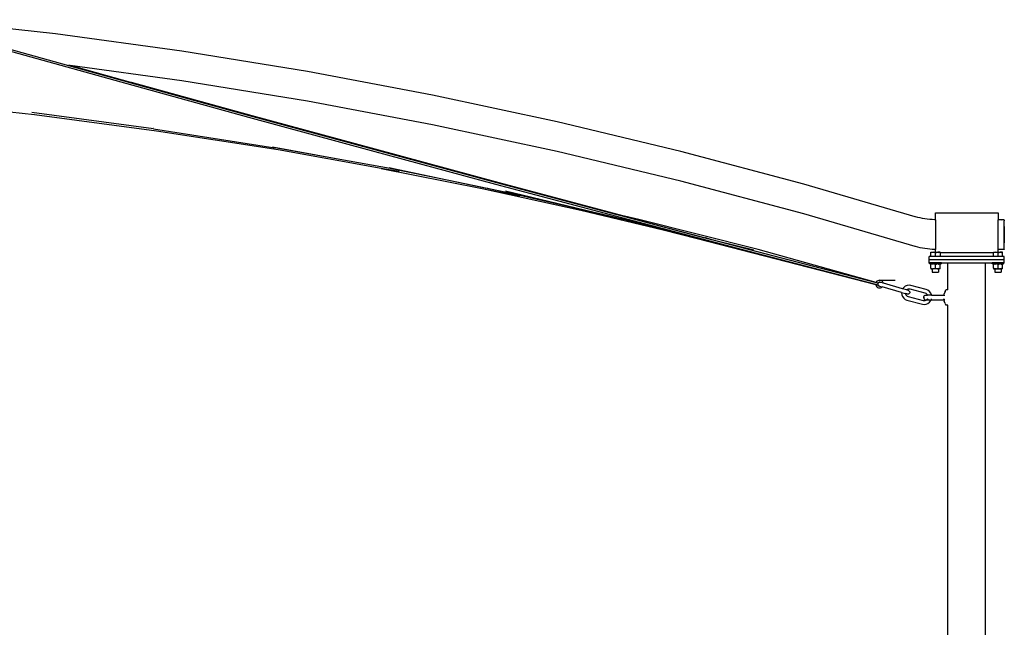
# Model space of a CAD drawing. Extents: x -123 to 134, y -72 to 67.
# Tile 10 of 10: x 55 to 133, y -2 to 46. Entities that reach past the tile are written whole.
import ezdxf

# ---------------------------------------------------------------- set-up
doc = ezdxf.new("R2010")
doc.units = 0
doc.header["$MEASUREMENT"] = 0
doc.layers.get('0').update_dxf_attribs({"linetype": 'CONTINUOUS'})

msp = doc.modelspace()

# ---------------------------------------------------------------- linework, layer by layer
for p, q in [((57.689, 45.081), (47.583, 46.212)), ((67.764, 43.699), (57.689, 45.081)), ((63.413, 41.087), (53.832, 43.76)), ((53.855, 43.921), (58.713, 42.566)), ((77.802, 42.069), (67.764, 43.699)), ((58.859, 42.546), (58.713, 42.566)), ((58.713, 42.566), (63.438, 41.248)), ((63.686, 41.206), (58.859, 42.546)), ((67.768, 41.324), (58.859, 42.546)), ((87.797, 40.19), (77.802, 42.069)), ((73.113, 38.412), (63.413, 41.087)), ((63.438, 41.248), (63.506, 41.229)), ((63.506, 41.229), (73.143, 38.572)), ((63.739, 41.192), (63.686, 41.206)), ((73.395, 38.538), (63.739, 41.192)), ((77.806, 39.694), (67.768, 41.324)), ((97.742, 38.065), (87.797, 40.19)), ((56.007, 38.61), (46.239, 39.685)), ((87.801, 37.815), (77.806, 39.694)), ((65.504, 37.497), (55.785, 38.79)), ((65.748, 37.316), (56.007, 38.61)), ((73.143, 38.572), (82.965, 35.894)), ((82.931, 35.735), (73.113, 38.412)), ((83.203, 35.867), (73.395, 38.538)), ((97.746, 35.69), (87.801, 37.815)), ((107.631, 35.694), (97.742, 38.065)), ((65.496, 37.515), (65.473, 37.518)), ((65.504, 37.497), (75.203, 35.979)), ((65.539, 37.499), (65.529, 37.5)), ((75.458, 35.805), (65.748, 37.316)), ((80.103, 35.097), (75.012, 36.024)), ((80.103, 35.097), (75.203, 35.979)), ((83.684, 34.335), (75.458, 35.805)), ((92.867, 33.056), (82.931, 35.735)), ((82.965, 35.894), (92.904, 33.215)), ((93.109, 33.195), (83.203, 35.867)), ((107.635, 33.319), (97.746, 35.69)), ((117.459, 33.078), (107.631, 35.694)), ((84.7, 34.261), (80.103, 35.097)), ((83.69, 34.334), (83.684, 34.335)), ((85.132, 34.076), (83.69, 34.334)), ((83.69, 34.334), (91.756, 32.73)), ((84.683, 34.304), (84.345, 34.375)), ((89.092, 33.361), (84.522, 34.306)), ((84.683, 34.304), (84.685, 34.303)), ((91.741, 32.821), (84.685, 34.303)), ((89.092, 33.361), (84.7, 34.261)), ((94.069, 32.334), (89.092, 33.361)), ((102.918, 30.375), (92.867, 33.056)), ((92.904, 33.215), (102.411, 30.679)), ((103.112, 30.521), (93.109, 33.195)), ((117.463, 30.703), (107.635, 33.319)), ((126.351, 30.475), (117.459, 33.078)), ((91.996, 32.769), (91.741, 32.821)), ((91.756, 32.73), (99.639, 31.003)), ((91.756, 32.73), (94.764, 32.132)), ((92.217, 32.721), (91.996, 32.769)), ((92.439, 32.676), (92.217, 32.721)), ((94.069, 32.334), (92.439, 32.676)), ((103.468, 30.159), (93.617, 32.509)), ((101.855, 30.538), (93.768, 32.438)), ((98.956, 31.21), (93.918, 32.38)), ((98.956, 31.21), (94.069, 32.334)), ((101.855, 30.538), (98.956, 31.21)), ((99.639, 31.003), (103.067, 30.253)), ((99.639, 31.003), (106.233, 29.427)), ((102.411, 30.679), (102.958, 30.534)), ((103.112, 30.521), (102.411, 30.679)), ((126.354, 28.1), (117.463, 30.703)), ((127.971, 30.793), (132.971, 30.793)), ((127.971, 30.229), (127.971, 30.793)), ((132.971, 30.793), (132.971, 30.23)), ((103.067, 30.253), (101.855, 30.538)), ((111.164, 28.2), (102.918, 30.375)), ((102.958, 30.534), (113.125, 27.852)), ((102.958, 30.534), (109.236, 28.882)), ((110.481, 28.378), (103.028, 30.321)), ((103.468, 30.159), (103.067, 30.253)), ((103.146, 30.512), (103.112, 30.521)), ((109.537, 28.622), (103.138, 30.272)), ((104.278, 30.253), (103.146, 30.512)), ((108.168, 28.971), (103.248, 30.228)), ((106.028, 29.514), (103.358, 30.191)), ((106.028, 29.514), (103.468, 30.159)), ((104.059, 30.27), (104.051, 30.272)), ((113.797, 27.846), (104.278, 30.253)), ((126.38, 30.467), (126.351, 30.475)), ((126.566, 30.42), (126.38, 30.467)), ((126.753, 30.378), (126.566, 30.42)), ((126.942, 30.342), (126.753, 30.378)), ((127.131, 30.31), (126.942, 30.342)), ((127.321, 30.283), (127.131, 30.31)), ((127.511, 30.261), (127.321, 30.283)), ((127.702, 30.244), (127.511, 30.261)), ((127.894, 30.232), (127.702, 30.244)), ((127.971, 30.229), (127.894, 30.232)), ((127.971, 30.229), (127.971, 27.854)), ((133.469, 30.23), (132.971, 30.23)), ((132.971, 27.855), (132.971, 30.23)), ((133.435, 30.214), (133.248, 30.213)), ((133.469, 30.207), (133.469, 30.23)), ((133.469, 30.207), (133.469, 30.14)), ((133.469, 29.882), (133.469, 30.14)), ((108.168, 28.971), (106.028, 29.514)), ((106.233, 29.427), (108.946, 28.747)), ((106.233, 29.427), (107.356, 29.159)), ((107.356, 29.159), (108.946, 28.747)), ((107.356, 29.159), (108.576, 28.867)), ((133.47, 29.702), (133.469, 29.882)), ((133.471, 28.203), (133.469, 29.882)), ((133.47, 29.702), (133.472, 28.383)), ((133.471, 29.042), (133.47, 29.355)), ((108.576, 28.867), (108.168, 28.971)), ((109.537, 28.622), (108.576, 28.867)), ((108.946, 28.747), (123.202, 25.054)), ((109.236, 28.882), (109.601, 28.79)), ((109.236, 28.882), (109.761, 28.744)), ((110.481, 28.378), (109.537, 28.622)), ((109.647, 28.779), (109.601, 28.79)), ((109.647, 28.779), (110.406, 28.589)), ((109.761, 28.744), (113.405, 27.824)), ((109.761, 28.744), (110.203, 28.627)), ((110.203, 28.627), (113.349, 27.827)), ((110.203, 28.627), (110.58, 28.528)), ((110.436, 28.581), (110.406, 28.589)), ((110.436, 28.581), (113.461, 27.823)), ((111.164, 28.2), (110.481, 28.378)), ((110.58, 28.528), (113.293, 27.831)), ((110.58, 28.528), (110.903, 28.443)), ((110.903, 28.443), (113.236, 27.837)), ((110.903, 28.443), (113.18, 27.844)), ((133.471, 28.776), (133.471, 29.042)), ((133.471, 28.203), (133.472, 28.383)), ((113.082, 27.694), (111.164, 28.2)), ((123.202, 25.054), (113.082, 27.694)), ((113.125, 27.852), (123.227, 25.218)), ((123.23, 25.224), (113.797, 27.846)), ((126.384, 28.092), (126.354, 28.1)), ((126.57, 28.045), (126.384, 28.092)), ((126.757, 28.003), (126.57, 28.045)), ((126.945, 27.967), (126.757, 28.003)), ((127.134, 27.935), (126.945, 27.967)), ((127.324, 27.908), (127.134, 27.935)), ((127.515, 27.886), (127.324, 27.908)), ((127.706, 27.869), (127.515, 27.886)), ((127.604, 27.636), (127.787, 27.636)), ((127.604, 27.604), (127.604, 27.636)), ((127.702, 27.629), (127.604, 27.604)), ((127.604, 27.292), (127.604, 27.604)), ((127.787, 27.636), (127.702, 27.629)), ((127.897, 27.857), (127.706, 27.869)), ((127.872, 27.629), (127.787, 27.636)), ((127.787, 27.636), (127.971, 27.636)), ((127.971, 27.604), (127.872, 27.629)), ((127.971, 27.854), (127.897, 27.857)), ((127.971, 27.636), (127.971, 27.854)), ((127.971, 27.636), (127.971, 27.604)), ((127.971, 27.636), (128.154, 27.636)), ((127.971, 27.604), (128.069, 27.629)), ((127.971, 27.292), (127.971, 27.604)), ((128.154, 27.636), (128.069, 27.629)), ((128.154, 27.636), (128.239, 27.629)), ((128.337, 27.636), (128.154, 27.636)), ((128.337, 27.604), (128.239, 27.629)), ((128.337, 27.604), (128.337, 27.636)), ((128.337, 27.587), (128.337, 27.604)), ((132.604, 27.587), (128.337, 27.587)), ((128.337, 27.587), (128.337, 27.292)), ((132.604, 27.636), (132.787, 27.636)), ((132.604, 27.604), (132.604, 27.636)), ((132.702, 27.629), (132.604, 27.604)), ((132.604, 27.587), (132.604, 27.604)), ((132.604, 27.292), (132.604, 27.587)), ((132.787, 27.636), (132.702, 27.629)), ((132.872, 27.629), (132.787, 27.636)), ((132.787, 27.636), (132.971, 27.636)), ((132.971, 27.604), (132.872, 27.629)), ((133.472, 27.855), (132.971, 27.855)), ((132.971, 27.636), (132.971, 27.855)), ((132.971, 27.604), (132.971, 27.636)), ((132.971, 27.636), (133.154, 27.636)), ((132.971, 27.604), (133.069, 27.629)), ((132.971, 27.292), (132.971, 27.604)), ((133.154, 27.636), (133.069, 27.629)), ((133.154, 27.636), (133.239, 27.629)), ((133.337, 27.636), (133.154, 27.636)), ((133.337, 27.604), (133.239, 27.629)), ((133.337, 27.604), (133.337, 27.636)), ((133.337, 27.292), (133.337, 27.604)), ((133.472, 27.878), (133.471, 28.203)), ((133.472, 27.878), (133.472, 27.855)), ((127.471, 27.042), (127.471, 27.292)), ((127.604, 27.292), (127.471, 27.292)), ((133.471, 27.042), (127.471, 27.042)), ((127.471, 26.792), (127.471, 27.042)), ((127.5, 26.792), (127.471, 26.792)), ((127.5, 26.699), (127.5, 26.792)), ((128.442, 26.792), (127.5, 26.792)), ((127.971, 27.292), (127.604, 27.292)), ((128.337, 27.292), (127.971, 27.292)), ((132.604, 27.292), (128.337, 27.292)), ((128.442, 26.699), (128.442, 26.792)), ((128.442, 26.792), (128.971, 26.792)), ((128.971, 24.625), (128.971, 26.792)), ((128.971, 26.792), (131.971, 26.792)), ((131.971, 26.792), (132.5, 26.792)), ((131.971, -69.208), (131.971, 26.792)), ((132.5, 26.699), (132.5, 26.792)), ((133.442, 26.792), (132.5, 26.792)), ((132.971, 27.292), (132.604, 27.292)), ((133.337, 27.292), (132.971, 27.292)), ((133.471, 27.292), (133.337, 27.292)), ((133.442, 26.699), (133.442, 26.792)), ((133.442, 26.792), (133.471, 26.792)), ((133.471, 27.042), (133.471, 27.292)), ((133.471, 26.792), (133.471, 27.042)), ((127.604, 26.699), (127.5, 26.699)), ((127.604, 26.666), (127.604, 26.699)), ((127.604, 26.699), (127.721, 26.699)), ((127.702, 26.691), (127.604, 26.666)), ((127.604, 26.355), (127.604, 26.666)), ((127.604, 26.355), (127.702, 26.33)), ((127.604, 26.355), (127.604, 26.322)), ((127.604, 26.322), (127.721, 26.322)), ((127.721, 26.693), (127.702, 26.691)), ((127.702, 26.33), (127.721, 26.328)), ((127.721, 26.699), (127.721, 26.693)), ((127.721, 26.699), (127.783, 26.699)), ((127.729, 26.694), (127.721, 26.693)), ((127.721, 26.322), (127.721, 26.328)), ((127.721, 26.328), (127.787, 26.322)), ((127.721, 26.322), (127.721, 26.042)), ((127.721, 26.322), (127.787, 26.322)), ((127.721, 26.042), (128.221, 26.042)), ((127.783, 26.699), (127.729, 26.694)), ((127.794, 26.699), (127.783, 26.699)), ((127.794, 26.322), (127.787, 26.322)), ((127.872, 26.691), (127.794, 26.699)), ((128.147, 26.699), (127.794, 26.699)), ((127.794, 26.322), (127.872, 26.33)), ((128.147, 26.322), (127.794, 26.322)), ((127.971, 26.666), (127.872, 26.691)), ((127.872, 26.33), (127.971, 26.355)), ((127.971, 26.666), (128.069, 26.691)), ((127.971, 26.355), (127.971, 26.666)), ((127.971, 26.355), (128.069, 26.33)), ((128.147, 26.699), (128.069, 26.691)), ((128.069, 26.33), (128.147, 26.322)), ((128.158, 26.699), (128.147, 26.699)), ((128.154, 26.322), (128.147, 26.322)), ((128.221, 26.328), (128.154, 26.322)), ((128.154, 26.322), (128.221, 26.322)), ((128.158, 26.699), (128.221, 26.693)), ((128.158, 26.699), (128.221, 26.699)), ((128.221, 26.699), (128.221, 26.693)), ((128.221, 26.699), (128.337, 26.699)), ((128.221, 26.693), (128.239, 26.691)), ((128.221, 26.328), (128.239, 26.33)), ((128.221, 26.322), (128.221, 26.328)), ((128.221, 26.322), (128.221, 26.042)), ((128.337, 26.322), (128.221, 26.322)), ((128.337, 26.666), (128.239, 26.691)), ((128.239, 26.33), (128.337, 26.355)), ((128.442, 26.699), (128.337, 26.699)), ((128.337, 26.699), (128.337, 26.666)), ((128.337, 26.355), (128.337, 26.666)), ((128.337, 26.322), (128.337, 26.355)), ((132.604, 26.699), (132.5, 26.699)), ((132.604, 26.699), (132.721, 26.699)), ((132.604, 26.666), (132.604, 26.699)), ((132.702, 26.691), (132.604, 26.666)), ((132.604, 26.355), (132.604, 26.666)), ((132.604, 26.355), (132.702, 26.33)), ((132.604, 26.355), (132.604, 26.322)), ((132.604, 26.322), (132.721, 26.322)), ((132.721, 26.693), (132.702, 26.691)), ((132.702, 26.33), (132.721, 26.328)), ((132.721, 26.699), (132.721, 26.693)), ((132.721, 26.699), (132.783, 26.699)), ((132.721, 26.693), (132.754, 26.696)), ((132.721, 26.322), (132.721, 26.328)), ((132.787, 26.322), (132.721, 26.328)), ((132.721, 26.322), (132.721, 26.042)), ((132.721, 26.322), (132.787, 26.322)), ((132.721, 26.042), (133.221, 26.042)), ((132.783, 26.699), (132.754, 26.696)), ((132.794, 26.699), (132.783, 26.699)), ((132.794, 26.322), (132.787, 26.322)), ((132.872, 26.691), (132.794, 26.699)), ((133.147, 26.699), (132.794, 26.699)), ((132.794, 26.322), (132.872, 26.33)), ((132.794, 26.322), (133.147, 26.322)), ((132.971, 26.666), (132.872, 26.691)), ((132.872, 26.33), (132.971, 26.355)), ((132.971, 26.666), (133.069, 26.691)), ((132.971, 26.355), (132.971, 26.666)), ((132.971, 26.355), (133.069, 26.33)), ((133.147, 26.699), (133.069, 26.691)), ((133.069, 26.33), (133.147, 26.322)), ((133.158, 26.699), (133.147, 26.699)), ((133.154, 26.322), (133.147, 26.322)), ((133.221, 26.328), (133.154, 26.322)), ((133.154, 26.322), (133.221, 26.322)), ((133.158, 26.699), (133.221, 26.693)), ((133.221, 26.699), (133.158, 26.699)), ((133.221, 26.699), (133.221, 26.693)), ((133.337, 26.699), (133.221, 26.699)), ((133.221, 26.693), (133.239, 26.691)), ((133.221, 26.328), (133.239, 26.33)), ((133.221, 26.322), (133.221, 26.328)), ((133.221, 26.322), (133.221, 26.042)), ((133.337, 26.322), (133.221, 26.322)), ((133.337, 26.666), (133.239, 26.691)), ((133.239, 26.33), (133.337, 26.355)), ((133.442, 26.699), (133.337, 26.699)), ((133.337, 26.699), (133.337, 26.666)), ((133.337, 26.355), (133.337, 26.666)), ((133.337, 26.322), (133.337, 26.355)), ((123.23, 25.224), (123.227, 25.218)), ((123.227, 25.218), (123.324, 25.192)), ((123.246, 25.257), (123.23, 25.224)), ((123.298, 25.32), (123.246, 25.257)), ((123.364, 25.366), (123.298, 25.32)), ((123.324, 25.192), (123.379, 25.177)), ((123.44, 25.394), (123.364, 25.366)), ((123.403, 25.205), (123.379, 25.177)), ((123.379, 25.177), (123.393, 25.173)), ((123.393, 25.173), (123.387, 25.166)), ((123.411, 25.196), (123.393, 25.173)), ((123.436, 25.228), (123.403, 25.205)), ((123.442, 25.219), (123.411, 25.196)), ((123.474, 25.242), (123.436, 25.228)), ((123.52, 25.401), (123.44, 25.394)), ((123.478, 25.233), (123.442, 25.219)), ((123.514, 25.246), (123.474, 25.242)), ((123.517, 25.238), (123.478, 25.233)), ((123.487, 25.408), (124.416, 25.408)), ((123.554, 25.239), (123.514, 25.246)), ((123.555, 25.232), (123.517, 25.238)), ((123.6, 25.387), (123.52, 25.401)), ((123.59, 25.222), (123.554, 25.239)), ((123.59, 25.222), (123.555, 25.232)), ((123.81, 25.159), (123.59, 25.222)), ((123.673, 25.353), (123.6, 25.387)), ((123.735, 25.301), (123.673, 25.353)), ((123.782, 25.235), (123.735, 25.301)), ((123.81, 25.159), (123.782, 25.235)), ((124.416, 25.408), (124.743, 25.408)), ((123.202, 25.054), (123.205, 25.024)), ((123.36, 25.013), (123.202, 25.054)), ((123.205, 25.024), (123.233, 24.948)), ((123.233, 24.948), (123.279, 24.882)), ((123.279, 24.882), (123.341, 24.83)), ((123.341, 24.83), (123.415, 24.796)), ((123.36, 25.013), (123.366, 25.033)), ((123.372, 25.131), (123.366, 25.092)), ((123.366, 25.092), (123.37, 25.054)), ((123.366, 25.033), (123.371, 25.052)), ((123.366, 25.033), (123.37, 25.02)), ((123.37, 25.054), (123.371, 25.052)), ((123.37, 25.02), (123.394, 24.987)), ((123.371, 25.052), (123.384, 25.018)), ((123.387, 25.166), (123.372, 25.131)), ((123.384, 25.018), (123.407, 24.987)), ((123.394, 24.987), (123.425, 24.961)), ((123.407, 24.987), (123.437, 24.963)), ((123.415, 24.796), (123.494, 24.782)), ((123.425, 24.961), (123.461, 24.944)), ((123.437, 24.963), (123.473, 24.947)), ((123.461, 24.944), (123.501, 24.937)), ((123.473, 24.947), (123.506, 24.938)), ((123.494, 24.782), (123.575, 24.789)), ((123.501, 24.937), (123.506, 24.938)), ((123.506, 24.938), (123.726, 24.874)), ((123.575, 24.789), (123.651, 24.817)), ((123.651, 24.817), (123.717, 24.863)), ((123.717, 24.863), (123.726, 24.874)), ((125.263, 24.43), (123.726, 24.874)), ((125.35, 24.714), (123.81, 25.159)), ((125.263, 24.43), (125.259, 24.399)), ((125.259, 24.399), (125.28, 24.243)), ((125.263, 24.43), (125.568, 24.343)), ((125.436, 24.825), (125.35, 24.714)), ((125.663, 24.623), (125.35, 24.714)), ((125.561, 24.921), (125.436, 24.825)), ((125.706, 24.981), (125.561, 24.921)), ((125.711, 24.66), (125.663, 24.623)), ((125.817, 24.579), (125.663, 24.623)), ((125.862, 25.002), (125.706, 24.981)), ((125.784, 24.69), (125.711, 24.66)), ((125.862, 24.701), (125.784, 24.69)), ((125.817, 24.579), (125.853, 24.563)), ((125.853, 24.563), (125.884, 24.539)), ((126.004, 24.983), (125.862, 25.002)), ((125.946, 24.69), (125.862, 24.701)), ((125.884, 24.539), (125.907, 24.508)), ((125.92, 24.395), (125.904, 24.36)), ((125.907, 24.508), (125.921, 24.472)), ((125.926, 24.433), (125.92, 24.395)), ((125.921, 24.472), (125.926, 24.433)), ((127.145, 24.368), (125.946, 24.69)), ((127.241, 24.652), (126.004, 24.983)), ((127.373, 24.597), (127.241, 24.652)), ((127.498, 24.501), (127.373, 24.597)), ((127.594, 24.376), (127.498, 24.501)), ((128.741, 24.495), (128.671, 24.313)), ((128.741, 24.495), (128.814, 24.625)), ((128.971, 24.625), (128.814, 24.625)), ((125.28, 24.243), (125.34, 24.097)), ((125.34, 24.097), (125.436, 23.972)), ((125.436, 23.972), (125.561, 23.876)), ((125.561, 23.876), (125.693, 23.822)), ((125.568, 24.343), (125.571, 24.321)), ((125.735, 24.294), (125.568, 24.343)), ((125.571, 24.321), (125.601, 24.248)), ((125.601, 24.248), (125.649, 24.185)), ((125.649, 24.185), (125.711, 24.137)), ((125.699, 24.31), (125.684, 24.322)), ((125.693, 23.822), (126.93, 23.49)), ((125.735, 24.294), (125.699, 24.31)), ((125.711, 24.137), (125.789, 24.105)), ((125.774, 24.288), (125.735, 24.294)), ((125.812, 24.293), (125.774, 24.288)), ((125.789, 24.105), (126.988, 23.784)), ((125.849, 24.307), (125.812, 24.293)), ((125.88, 24.329), (125.849, 24.307)), ((125.904, 24.36), (125.88, 24.329)), ((126.988, 23.784), (127.072, 23.773)), ((127.034, 24.06), (127.031, 24.024)), ((127.034, 23.988), (127.031, 24.024)), ((127.034, 24.06), (127.044, 24.094)), ((127.034, 23.988), (127.044, 23.953)), ((127.044, 24.094), (127.06, 24.127)), ((127.044, 23.953), (127.06, 23.921)), ((127.06, 24.127), (127.082, 24.155)), ((127.06, 23.921), (127.082, 23.892)), ((127.072, 23.773), (127.15, 23.783)), ((127.082, 24.155), (127.108, 24.18)), ((127.082, 23.892), (127.108, 23.868)), ((127.108, 24.18), (127.139, 24.199)), ((127.108, 23.868), (127.139, 23.849)), ((127.139, 24.199), (127.172, 24.212)), ((127.139, 23.849), (127.172, 23.836)), ((127.223, 24.336), (127.145, 24.368)), ((127.15, 23.783), (127.223, 23.813)), ((127.172, 24.212), (127.207, 24.218)), ((127.172, 23.836), (127.207, 23.829)), ((127.207, 24.218), (127.336, 24.218)), ((127.207, 23.829), (127.243, 23.829)), ((127.285, 24.288), (127.223, 24.336)), ((127.223, 23.813), (127.243, 23.829)), ((127.243, 23.829), (127.252, 23.836)), ((127.252, 23.829), (127.243, 23.829)), ((127.252, 23.829), (127.255, 23.831)), ((127.252, 23.829), (127.617, 23.829)), ((127.333, 24.226), (127.285, 24.288)), ((127.309, 23.892), (127.331, 23.921)), ((127.312, 24.199), (127.343, 24.18)), ((127.336, 24.218), (127.333, 24.226)), ((127.656, 24.218), (127.336, 24.218)), ((127.352, 24.18), (127.345, 24.199)), ((127.391, 23.921), (127.369, 23.892)), ((127.373, 23.552), (127.498, 23.648)), ((127.498, 23.648), (127.594, 23.773)), ((127.654, 24.231), (127.594, 24.376)), ((127.594, 23.773), (127.617, 23.829)), ((127.617, 23.829), (127.62, 23.836)), ((127.617, 23.829), (128.641, 23.829)), ((127.643, 23.892), (127.654, 23.919)), ((127.656, 24.218), (127.654, 24.231)), ((127.654, 23.919), (127.655, 23.921)), ((127.656, 24.218), (128.654, 24.218)), ((127.661, 24.18), (127.659, 24.199)), ((128.636, 23.921), (128.642, 23.892)), ((128.646, 23.897), (128.639, 23.921)), ((128.653, 23.829), (128.641, 23.829)), ((128.646, 24.18), (128.65, 24.199)), ((128.649, 23.892), (128.646, 23.897)), ((128.652, 23.836), (128.653, 23.829)), ((128.653, 23.829), (128.671, 23.734)), ((128.657, 23.829), (128.653, 23.829)), ((128.654, 24.218), (128.671, 24.313)), ((128.657, 24.218), (128.654, 24.218)), ((128.657, 24.218), (128.669, 24.218)), ((128.669, 23.829), (128.657, 23.829)), ((128.663, 24.18), (128.668, 24.189)), ((128.668, 24.189), (128.679, 24.199)), ((128.677, 24.218), (128.669, 24.218)), ((128.712, 23.828), (128.669, 23.829)), ((128.741, 23.553), (128.671, 23.734)), ((128.677, 24.218), (128.712, 24.219)), ((128.694, 24.212), (128.696, 24.214)), ((128.696, 23.834), (128.694, 23.836)), ((128.696, 24.214), (128.712, 24.219)), ((128.712, 23.828), (128.696, 23.834)), ((126.93, 23.49), (127.072, 23.472)), ((127.072, 23.472), (127.228, 23.492)), ((127.228, 23.492), (127.373, 23.552)), ((128.741, 23.553), (128.814, 23.422)), ((128.971, 23.422), (128.814, 23.422)), ((128.971, -69.208), (128.971, 23.422))]:
    msp.add_line(p, q)

doc.saveas('drawing.dxf')
